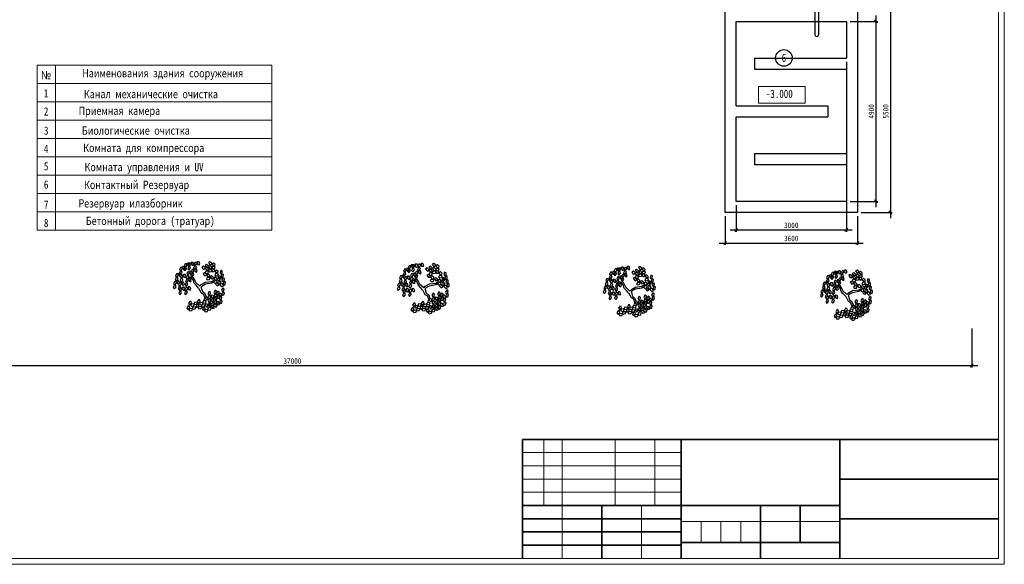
# Model space of a CAD drawing. Header units: millimetres. Extents: x 2842173 to 10151342, y -218675 to 375325.
# Tile 61 of 105: x 2856480 to 2883290, y 184450 to 199283. Entities that reach past the tile are written whole.
import ezdxf

# ---------------------------------------------------------------- set-up
doc = ezdxf.new("R2010")
doc.units = ezdxf.units.MM
doc.layers.get('Defpoints').update_dxf_attribs({"color": 255})
doc.layers.add('zelen', color=69, linetype='Continuous')
for name, color, linetype, lineweight in [('尺寸线层', 3, 'Continuous', 18), ('粗实线层', 7, 'Continuous', 35), ('细实线层', 7, 'Continuous', 18), ('金属管件', 2, 'Continuous', 18)]:
    doc.layers.add(name, color=color, linetype=linetype, lineweight=lineweight)
doc.styles.add('宋体', font='txt', dxfattribs={"width": 0.8})
doc.dimstyles.new('新', dxfattribs={"dimtxt": 150, "dimasz": 80, "dimexe": 50, "dimexo": 100, "dimgap": 50, "dimtad": 1, "dimdec": 0, "dimtxsty": '宋体', "dimblk": 'OBLIQUE', "dimcen": 2.5, "dimdle": 160, "dimclrd": 3, "dimadec": 0, "dimazin": 0, "dimtfac": 1, "dimtdec": 0, "dimtmove": 1, "dimatfit": 3, "dimfxl": 1, "dimtolj": 1, "dimarcsym": 0})

# ---------------------------------------------------------------- blocks, each defined once
blk = doc.blocks.new('_Oblique')
at = {"color": 0, "linetype": 'ByBlock', "lineweight": -2}
blk.add_line((-0.5, -0.5), (0.5, 0.5), dxfattribs=at)
blk = doc.blocks.new('*D130')
at = {"layer": 'Defpoints', "color": 0, "transparency": 16777216}
for p in [(2875689, 194035), (2879289, 194035), (2879289, 193200)]:
    blk.add_point(p, dxfattribs=at)
at = {"layer": '金属管件', "color": 0, "linetype": 'Continuous', "lineweight": -2, "transparency": 16777216}
for p, q in [((2875689, 193935), (2875689, 193150)), ((2879289, 193935), (2879289, 193150))]:
    blk.add_line(p, q, dxfattribs=at)
at = {"layer": '金属管件', "color": 3, "linetype": 'Continuous', "lineweight": -2, "transparency": 16777216}
blk.add_line((2875529, 193200), (2879449, 193200), dxfattribs=at)
at = {"layer": '金属管件', "color": 3, "lineweight": -2, "transparency": 16777216, "xscale": 80, "yscale": 80, "zscale": 80, "rotation": 180}
blk.add_blockref('_Oblique', (2875689, 193200), dxfattribs=at)
at = {"layer": '金属管件', "color": 3, "lineweight": -2, "transparency": 16777216, "xscale": 80, "yscale": 80, "zscale": 80}
blk.add_blockref('_Oblique', (2879289, 193200), dxfattribs=at)
at = {"layer": '金属管件', "color": 0, "transparency": 16777216, "insert": (2877489, 193325), "char_height": 150, "attachment_point": 5, "style": '宋体'}
blk.add_mtext('\\A1;3600', dxfattribs=at)
blk = doc.blocks.new('*D131')
at = {"layer": 'Defpoints', "color": 0, "transparency": 16777216}
for p in [(2878989, 198235), (2875989, 194335), (2878989, 193557)]:
    blk.add_point(p, dxfattribs=at)
at = {"layer": '金属管件', "color": 0, "linetype": 'Continuous', "lineweight": -2, "transparency": 16777216}
for p, q in [((2878989, 198135), (2878989, 193507)), ((2875989, 194235), (2875989, 193507))]:
    blk.add_line(p, q, dxfattribs=at)
at = {"layer": '金属管件', "color": 3, "linetype": 'Continuous', "lineweight": -2, "transparency": 16777216}
blk.add_line((2875829, 193557), (2879149, 193557), dxfattribs=at)
at = {"layer": '金属管件', "color": 3, "lineweight": -2, "transparency": 16777216, "xscale": 80, "yscale": 80, "zscale": 80, "rotation": 180}
blk.add_blockref('_Oblique', (2875989, 193557), dxfattribs=at)
at = {"layer": '金属管件', "color": 3, "lineweight": -2, "transparency": 16777216, "xscale": 80, "yscale": 80, "zscale": 80}
blk.add_blockref('_Oblique', (2878989, 193557), dxfattribs=at)
at = {"layer": '金属管件', "color": 0, "transparency": 16777216, "insert": (2877489, 193682), "char_height": 150, "attachment_point": 5, "style": '宋体'}
blk.add_mtext('\\A1;3000', dxfattribs=at)
blk = doc.blocks.new('*D132')
at = {"layer": 'Defpoints', "color": 0, "transparency": 16777216}
for p in [(2879289, 199535), (2879289, 194035), (2880187, 194035)]:
    blk.add_point(p, dxfattribs=at)
at = {"layer": '金属管件', "color": 0, "linetype": 'Continuous', "lineweight": -2, "transparency": 16777216}
for p, q in [((2879389, 199535), (2880237, 199535)), ((2879389, 194035), (2880237, 194035))]:
    blk.add_line(p, q, dxfattribs=at)
at = {"layer": '金属管件', "color": 3, "linetype": 'Continuous', "lineweight": -2, "transparency": 16777216}
blk.add_line((2880187, 199695), (2880187, 193875), dxfattribs=at)
at = {"layer": '金属管件', "color": 3, "lineweight": -2, "transparency": 16777216, "xscale": 80, "yscale": 80, "zscale": 80}
for p, rotation in [((2880187, 199535), 90), ((2880187, 194035), 270)]:
    blk.add_blockref('_Oblique', p, dxfattribs=dict(at, rotation=rotation))
at = {"layer": '金属管件', "color": 0, "transparency": 16777216, "insert": (2880062, 196785), "char_height": 150, "attachment_point": 5, "rotation": 90, "style": '宋体'}
blk.add_mtext('\\A1;5500', dxfattribs=at)
blk = doc.blocks.new('*D133')
at = {"layer": 'Defpoints', "color": 0, "transparency": 16777216}
for p in [(2878989, 199235), (2878989, 194335), (2879796, 194335)]:
    blk.add_point(p, dxfattribs=at)
at = {"layer": '金属管件', "color": 0, "linetype": 'Continuous', "lineweight": -2, "transparency": 16777216}
for p, q in [((2879089, 199235), (2879846, 199235)), ((2879089, 194335), (2879846, 194335))]:
    blk.add_line(p, q, dxfattribs=at)
at = {"layer": '金属管件', "color": 3, "linetype": 'Continuous', "lineweight": -2, "transparency": 16777216}
blk.add_line((2879796, 199395), (2879796, 194175), dxfattribs=at)
at = {"layer": '金属管件', "color": 3, "lineweight": -2, "transparency": 16777216, "xscale": 80, "yscale": 80, "zscale": 80}
for p, rotation in [((2879796, 199235), 90), ((2879796, 194335), 270)]:
    blk.add_blockref('_Oblique', p, dxfattribs=dict(at, rotation=rotation))
at = {"layer": '金属管件', "color": 0, "transparency": 16777216, "insert": (2879671, 196785), "char_height": 150, "attachment_point": 5, "rotation": 90, "style": '宋体'}
blk.add_mtext('\\A1;4900', dxfattribs=at)
blk = doc.blocks.new('z_98')
at = {"color": 92, "linetype": 'Continuous'}
for p, q in [((-283, 404), (-250, 431)), ((-280, 380), (-283, 404)), ((-251, 376), (-280, 380)), ((-221, 417), (-251, 376)), ((-250, 431), (-221, 417)), ((-222, 354), (-189, 381)), ((-219, 429), (-187, 456)), ((-216, 405), (-219, 429)), ((-187, 401), (-216, 405)), ((-189, 381), (-160, 366)), ((-160, 366), (-189, 326)), ((-187, 456), (-157, 442)), ((-157, 442), (-187, 401)), ((-158, 378), (-125, 405)), ((-155, 354), (-158, 378)), ((-96, 391), (-126, 350)), ((-125, 405), (-96, 391)), ((-95, 346), (-62, 373)), ((-62, 373), (-33, 358)), ((-1, 417), (16, 456)), ((14, 397), (-1, 417)), ((42, 407), (14, 397)), ((16, 456), (48, 457)), ((48, 457), (42, 407)), ((56, 418), (67, 445)), ((88, 379), (56, 418)), ((63, 350), (75, 377)), ((67, 445), (92, 442)), ((75, 377), (99, 374)), ((109, 404), (88, 379)), ((92, 442), (109, 404)), ((99, 374), (117, 336)), ((110, 404), (126, 444)), ((125, 384), (110, 404)), ((152, 395), (125, 384)), ((126, 444), (159, 445)), ((159, 445), (152, 395)), ((166, 406), (178, 433)), ((198, 367), (166, 406)), ((178, 433), (202, 430)), ((183, 389), (199, 428)), ((197, 369), (183, 389)), ((225, 380), (197, 369)), ((220, 391), (198, 367)), ((199, 428), (232, 430)), ((202, 430), (220, 391)), ((232, 430), (225, 380)), ((239, 390), (251, 418)), ((271, 351), (239, 390)), ((251, 418), (275, 415)), ((293, 376), (271, 351)), ((275, 415), (293, 376)), ((-436, 216), (-407, 231)), ((-435, 173), (-436, 216)), ((-417, 282), (-388, 296)), ((-416, 239), (-417, 282)), ((-394, 227), (-416, 239)), ((-407, 231), (-393, 182)), ((-400, 143), (-375, 187)), ((-374, 248), (-394, 227)), ((-388, 296), (-374, 248)), ((-375, 187), (-346, 186)), ((-346, 186), (-340, 162)), ((-343, 227), (-293, 234)), ((-334, 196), (-343, 227)), ((-340, 273), (-307, 300)), ((-336, 249), (-340, 273)), ((-307, 245), (-336, 249)), ((-292, 191), (-334, 196)), ((-307, 300), (-278, 286)), ((-278, 286), (-307, 245)), ((-293, 234), (-276, 210)), ((-276, 210), (-292, 191)), ((-287, 359), (-237, 365)), ((-277, 327), (-287, 359)), ((-235, 322), (-277, 327)), ((-276, 298), (-243, 325)), ((-273, 273), (-276, 298)), ((-243, 270), (-273, 273)), ((-255, 164), (-222, 191)), ((-243, 325), (-214, 310)), ((-214, 310), (-243, 270)), ((-237, 365), (-219, 341)), ((-219, 341), (-235, 322)), ((-225, 308), (-175, 314)), ((-216, 277), (-225, 308)), ((-219, 329), (-222, 354)), ((-222, 191), (-193, 177)), ((-189, 326), (-219, 329)), ((-174, 271), (-216, 277)), ((-184, 200), (-152, 227)), ((-181, 176), (-184, 200)), ((-175, 314), (-158, 290)), ((-158, 290), (-174, 271)), ((-162, 275), (-112, 282)), ((-152, 244), (-162, 275)), ((-158, 321), (-126, 348)), ((-155, 297), (-158, 321)), ((-126, 350), (-155, 354)), ((-126, 293), (-155, 297)), ((-110, 239), (-152, 244)), ((-152, 227), (-122, 213)), ((-122, 213), (-152, 172)), ((-126, 348), (-96, 334)), ((-96, 334), (-126, 293)), ((-121, 225), (-88, 252)), ((-117, 200), (-121, 225)), ((-88, 196), (-117, 200)), ((-112, 282), (-95, 258)), ((-95, 258), (-110, 239)), ((-91, 321), (-95, 346)), ((-62, 317), (-91, 321)), ((-88, 252), (-59, 237)), ((-59, 237), (-88, 196)), ((-33, 358), (-62, 317)), ((49, 283), (65, 323)), ((63, 263), (49, 283)), ((95, 311), (63, 350)), ((91, 274), (63, 263)), ((65, 323), (98, 324)), ((98, 324), (91, 274)), ((117, 336), (95, 311)), ((105, 285), (116, 312)), ((137, 246), (105, 285)), ((113, 217), (124, 244)), ((145, 178), (113, 217)), ((116, 312), (141, 309)), ((124, 244), (148, 241)), ((136, 238), (152, 277)), ((150, 218), (136, 238)), ((159, 270), (137, 246)), ((141, 309), (159, 270)), ((166, 202), (145, 178)), ((148, 241), (166, 202)), ((178, 228), (150, 218)), ((152, 277), (185, 278)), ((174, 338), (185, 365)), ((206, 299), (174, 338)), ((185, 278), (178, 228)), ((185, 365), (210, 362)), ((192, 239), (204, 266)), ((224, 200), (192, 239)), ((200, 171), (211, 199)), ((204, 266), (228, 263)), ((227, 323), (206, 299)), ((210, 362), (227, 323)), ((211, 199), (235, 195)), ((246, 225), (224, 200)), ((228, 263), (246, 225)), ((235, 195), (253, 157)), ((247, 323), (258, 350)), ((279, 284), (247, 323)), ((256, 180), (272, 219)), ((258, 350), (283, 347)), ((268, 325), (285, 364)), ((283, 305), (268, 325)), ((272, 219), (305, 220)), ((300, 308), (279, 284)), ((283, 347), (300, 308)), ((310, 316), (283, 305)), ((285, 364), (317, 366)), ((305, 220), (298, 170)), ((317, 366), (310, 316)), ((312, 181), (324, 208)), ((324, 208), (348, 205)), ((325, 326), (336, 354)), ((357, 287), (325, 326)), ((332, 258), (343, 286)), ((364, 219), (332, 258)), ((336, 354), (360, 351)), ((341, 203), (357, 242)), ((356, 183), (341, 203)), ((343, 286), (368, 283)), ((348, 205), (366, 167)), ((383, 193), (356, 183)), ((378, 312), (357, 287)), ((357, 242), (390, 243)), ((360, 351), (378, 312)), ((385, 244), (364, 219)), ((368, 283), (385, 244)), ((390, 243), (383, 193)), ((398, 204), (409, 231)), ((430, 165), (398, 204)), ((409, 231), (433, 228)), ((451, 189), (430, 165)), ((433, 228), (451, 189)), ((-474, 77), (-445, 92)), ((-472, 35), (-474, 77)), ((-451, 23), (-472, 35)), ((-455, 143), (-426, 157)), ((-453, 100), (-455, 143)), ((-432, 88), (-453, 100)), ((-430, 44), (-451, 23)), ((-445, 92), (-430, 44)), ((-438, 4), (-413, 48)), ((-408, -7), (-438, 4)), ((-413, 161), (-435, 173)), ((-411, 109), (-432, 88)), ((-426, 157), (-411, 109)), ((-393, 182), (-413, 161)), ((-413, 48), (-383, 47)), ((-378, 23), (-408, -7)), ((-370, 132), (-400, 143)), ((-389, 90), (-360, 104)), ((-388, 47), (-389, 90)), ((-366, 35), (-388, 47)), ((-383, 47), (-378, 23)), ((-370, 155), (-341, 170)), ((-340, 162), (-370, 132)), ((-369, 113), (-370, 155)), ((-347, 101), (-369, 113)), ((-345, 56), (-366, 35)), ((-360, 104), (-345, 56)), ((-353, 17), (-328, 61)), ((-323, 6), (-353, 17)), ((-327, 122), (-347, 101)), ((-341, 170), (-327, 122)), ((-328, 61), (-299, 60)), ((-293, 36), (-323, 6)), ((-322, 94), (-272, 100)), ((-312, 63), (-322, 94)), ((-319, 140), (-286, 166)), ((-315, 115), (-319, 140)), ((-286, 111), (-315, 115)), ((-270, 57), (-312, 63)), ((-299, 60), (-293, 36)), ((-286, 166), (-256, 152)), ((-256, 152), (-286, 111)), ((-272, 100), (-255, 76)), ((-255, 76), (-270, 57)), ((-251, 140), (-255, 164)), ((-222, 136), (-251, 140)), ((-193, 177), (-222, 136)), ((-188, 154), (-138, 161)), ((-178, 123), (-188, 154)), ((-152, 172), (-181, 176)), ((-136, 118), (-178, 123)), ((-138, 161), (-121, 137)), ((-121, 137), (-136, 118)), ((160, 102), (176, 141)), ((174, 82), (160, 102)), ((202, 92), (174, 82)), ((176, 141), (208, 142)), ((232, 132), (200, 171)), ((208, 142), (202, 92)), ((216, 103), (227, 130)), ((248, 64), (216, 103)), ((223, 35), (235, 62)), ((255, -4), (223, 35)), ((227, 130), (252, 127)), ((253, 157), (232, 132)), ((235, 62), (259, 59)), ((269, 89), (248, 64)), ((252, 127), (269, 89)), ((277, 21), (255, -4)), ((270, 160), (256, 180)), ((259, 59), (277, 21)), ((298, 170), (270, 160)), ((289, 39), (305, 78)), ((303, 19), (289, 39)), ((331, 29), (303, 19)), ((305, 78), (338, 79)), ((344, 142), (312, 181)), ((320, 113), (331, 141)), ((352, 74), (320, 113)), ((331, 141), (355, 137)), ((338, 79), (331, 29)), ((366, 167), (344, 142)), ((345, 40), (357, 67)), ((377, 1), (345, 40)), ((373, 99), (352, 74)), ((355, 137), (373, 99)), ((357, 67), (381, 64)), ((399, 26), (377, 1)), ((378, 59), (395, 98)), ((393, 39), (378, 59)), ((381, 64), (399, 26)), ((420, 49), (393, 39)), ((395, 98), (427, 99)), ((405, 136), (416, 163)), ((437, 97), (405, 136)), ((416, 163), (441, 160)), ((427, 99), (420, 49)), ((435, 60), (446, 87)), ((467, 21), (435, 60)), ((458, 121), (437, 97)), ((441, 160), (458, 121)), ((442, -8), (453, 19)), ((446, 87), (470, 84)), ((453, 19), (478, 16)), ((488, 46), (467, 21)), ((470, 84), (488, 46)), ((478, 16), (495, -22)), ((-457, -121), (-432, -100)), ((-447, -162), (-457, -121)), ((-453, -53), (-428, -32)), ((-442, -94), (-453, -53)), ((-423, -169), (-447, -162)), ((-419, -101), (-442, -94)), ((-432, -100), (-407, -144)), ((-428, -32), (-403, -76)), ((-407, -144), (-423, -169)), ((-403, -76), (-419, -101)), ((-407, -184), (-392, -136)), ((-392, -136), (-363, -131)), ((-352, -153), (-375, -189)), ((-366, -181), (-340, -161)), ((-355, -222), (-366, -181)), ((-363, -131), (-352, -153)), ((-361, -113), (-336, -93)), ((-350, -154), (-361, -113)), ((-327, -162), (-350, -154)), ((-340, -161), (-316, -205)), ((-336, -93), (-311, -137)), ((-311, -137), (-327, -162)), ((-311, -159), (-286, -138)), ((-301, -200), (-311, -159)), ((-307, -91), (-282, -70)), ((-296, -132), (-307, -91)), ((-273, -139), (-296, -132)), ((-286, -138), (-262, -182)), ((-282, -70), (-257, -114)), ((-262, -182), (-277, -207)), ((-257, -114), (-273, -139)), ((-261, -222), (-246, -174)), ((-246, -174), (-217, -169)), ((-217, -169), (-206, -191)), ((-203, -184), (-178, -163)), ((-199, -116), (-173, -95)), ((-188, -157), (-199, -116)), ((-165, -164), (-188, -157)), ((-178, -163), (-153, -207)), ((-173, -95), (-149, -139)), ((-149, -139), (-165, -164)), ((169, -52), (185, -13)), ((183, -72), (169, -52)), ((211, -62), (183, -72)), ((185, -13), (218, -12)), ((218, -12), (211, -62)), ((225, -51), (237, -24)), ((257, -90), (225, -51)), ((233, -119), (244, -91)), ((265, -158), (233, -119)), ((237, -24), (261, -27)), ((244, -91), (268, -95)), ((279, -65), (257, -90)), ((261, -27), (279, -65)), ((286, -133), (265, -158)), ((268, -95), (286, -133)), ((277, -57), (293, -18)), ((292, -77), (277, -57)), ((319, -67), (292, -77)), ((293, -18), (326, -17)), ((326, -17), (319, -67)), ((334, -56), (345, -29)), ((366, -95), (334, -56)), ((341, -124), (352, -97)), ((373, -163), (341, -124)), ((345, -29), (369, -32)), ((352, -97), (377, -100)), ((353, -28), (364, -1)), ((385, -67), (353, -28)), ((364, -1), (388, -4)), ((387, -70), (366, -95)), ((369, -32), (387, -70)), ((394, -138), (373, -163)), ((377, -100), (394, -138)), ((406, -42), (385, -67)), ((388, -4), (406, -42)), ((474, -47), (442, -8)), ((495, -22), (474, -47)), ((-415, -275), (-390, -254)), ((-405, -316), (-415, -275)), ((-410, -207), (-385, -186)), ((-400, -248), (-410, -207)), ((-375, -189), (-407, -184)), ((-381, -323), (-405, -316)), ((-376, -255), (-400, -248)), ((-390, -254), (-365, -298)), ((-385, -186), (-361, -230)), ((-365, -298), (-381, -323)), ((-361, -230), (-376, -255)), ((-365, -338), (-349, -290)), ((-332, -343), (-365, -338)), ((-332, -230), (-355, -222)), ((-349, -290), (-320, -285)), ((-316, -205), (-332, -230)), ((-309, -307), (-332, -343)), ((-320, -285), (-309, -307)), ((-319, -343), (-293, -322)), ((-308, -384), (-319, -343)), ((-315, -245), (-300, -197)), ((-283, -249), (-315, -245)), ((-314, -275), (-289, -254)), ((-303, -316), (-314, -275)), ((-280, -323), (-303, -316)), ((-277, -207), (-301, -200)), ((-300, -197), (-271, -192)), ((-293, -322), (-269, -366)), ((-289, -254), (-264, -298)), ((-260, -214), (-283, -249)), ((-264, -298), (-280, -323)), ((-271, -192), (-260, -214)), ((-268, -406), (-253, -358)), ((-264, -313), (-239, -292)), ((-254, -354), (-264, -313)), ((-229, -227), (-261, -222)), ((-260, -244), (-235, -224)), ((-249, -285), (-260, -244)), ((-230, -361), (-254, -354)), ((-253, -358), (-224, -353)), ((-226, -293), (-249, -285)), ((-239, -292), (-215, -336)), ((-235, -224), (-210, -268)), ((-215, -336), (-230, -361)), ((-206, -191), (-229, -227)), ((-210, -268), (-226, -293)), ((-224, -353), (-213, -375)), ((-214, -376), (-199, -328)), ((-206, -318), (-180, -297)), ((-195, -359), (-206, -318)), ((-193, -225), (-203, -184)), ((-201, -249), (-176, -229)), ((-190, -290), (-201, -249)), ((-199, -328), (-170, -323)), ((-172, -366), (-195, -359)), ((-169, -232), (-193, -225)), ((-167, -298), (-190, -290)), ((-159, -345), (-182, -381)), ((-180, -297), (-156, -341)), ((-176, -229), (-151, -273)), ((-156, -341), (-172, -366)), ((-170, -323), (-159, -345)), ((-153, -207), (-169, -232)), ((-151, -273), (-167, -298)), ((-155, -381), (-140, -333)), ((-153, -248), (-137, -199)), ((-121, -252), (-153, -248)), ((-140, -333), (-111, -328)), ((-137, -199), (-108, -194)), ((-100, -350), (-123, -386)), ((-98, -216), (-121, -252)), ((-117, -274), (-66, -270)), ((-108, -306), (-117, -274)), ((-111, -328), (-100, -350)), ((-108, -194), (-98, -216)), ((-66, -313), (-108, -306)), ((-93, -352), (-43, -348)), ((-85, -384), (-93, -352)), ((-66, -270), (-50, -294)), ((-50, -294), (-66, -313)), ((-56, -306), (-6, -301)), ((-48, -337), (-56, -306)), ((-6, -344), (-48, -337)), ((-43, -348), (-27, -372)), ((-7, -284), (0, -255)), ((31, -317), (-7, -284)), ((-6, -301), (10, -326)), ((10, -326), (-6, -344)), ((0, -255), (25, -254)), ((17, -362), (23, -333)), ((54, -395), (17, -362)), ((23, -333), (48, -332)), ((25, -254), (48, -289)), ((48, -289), (31, -317)), ((46, -302), (96, -297)), ((54, -333), (46, -302)), ((48, -332), (72, -367)), ((96, -340), (54, -333)), ((96, -297), (112, -322)), ((112, -322), (96, -340)), ((106, -334), (156, -329)), ((115, -365), (106, -334)), ((156, -372), (115, -365)), ((155, -311), (162, -283)), ((193, -345), (155, -311)), ((156, -329), (173, -354)), ((173, -354), (156, -372)), ((162, -283), (187, -282)), ((187, -282), (210, -317)), ((210, -317), (193, -345)), ((-285, -391), (-308, -384)), ((-269, -366), (-285, -391)), ((-236, -411), (-268, -406)), ((-213, -375), (-236, -411)), ((-182, -381), (-214, -376)), ((-211, -408), (-161, -403)), ((-202, -439), (-211, -408)), ((-161, -446), (-202, -439)), ((-161, -403), (-144, -428)), ((-144, -428), (-161, -446)), ((-123, -386), (-155, -381)), ((-150, -440), (-100, -435)), ((-142, -471), (-150, -440)), ((-100, -478), (-142, -471)), ((-101, -417), (-94, -388)), ((-63, -451), (-101, -417)), ((-100, -435), (-84, -460)), ((-84, -460), (-100, -478)), ((-94, -388), (-70, -388)), ((-43, -391), (-85, -384)), ((-70, -388), (-46, -423)), ((-46, -423), (-63, -451)), ((-27, -372), (-43, -391)), ((-33, -384), (18, -379)), ((-24, -416), (-33, -384)), ((18, -423), (-24, -416)), ((18, -379), (34, -404)), ((34, -404), (18, -423)), ((72, -367), (54, -395)), ((76, -388), (126, -383)), ((85, -419), (76, -388)), ((127, -426), (85, -419)), ((126, -383), (143, -408)), ((143, -408), (127, -426)), ((137, -420), (187, -415)), ((145, -451), (137, -420)), ((187, -458), (145, -451)), ((186, -397), (193, -368)), ((224, -430), (186, -397)), ((187, -415), (203, -439)), ((203, -439), (187, -458)), ((193, -368), (218, -367)), ((218, -367), (241, -403)), ((241, -403), (224, -430))]:
    blk.add_line(p, q, dxfattribs=at)
at = {"color": 33, "linetype": 'Continuous'}
for p, q in [((-221, 63), (-266, 93)), ((-221, 91), (-264, 116)), ((-104, 76), (-221, 91)), ((-106, 43), (-221, 63)), ((-42, 10), (-106, 43)), ((-26, 33), (-104, 76)), ((-26, -28), (-42, 10)), ((0, 0), (-26, 33)), ((0, 0), (78, 71)), ((24, -33), (68, 18)), ((68, 18), (106, 58)), ((78, 71), (101, 126)), ((101, 126), (122, 159)), ((106, 58), (127, 118)), ((122, 159), (146, 174)), ((127, 118), (162, 161)), ((162, 161), (202, 174)), ((-87, -124), (-120, -204)), ((-61, -139), (-92, -217)), ((-47, -98), (-87, -124)), ((-21, -121), (-61, -139)), ((-26, -28), (-47, -98)), ((24, -33), (-21, -121)), ((-92, -217), (-73, -257))]:
    blk.add_line(p, q, dxfattribs=at)
blk = doc.blocks.new('*D127')
at = {"layer": 'Defpoints', "color": 0, "transparency": 16777216}
for p in [(2845406, 190974), (2882406, 190974), (2882406, 189860)]:
    blk.add_point(p, dxfattribs=at)
at = {"layer": '金属管件', "color": 0, "linetype": 'Continuous', "lineweight": -2, "transparency": 16777216}
for p, q in [((2845406, 190874), (2845406, 189810)), ((2882406, 190874), (2882406, 189810))]:
    blk.add_line(p, q, dxfattribs=at)
at = {"layer": '金属管件', "color": 3, "linetype": 'Continuous', "lineweight": -2, "transparency": 16777216}
blk.add_line((2845246, 189860), (2882566, 189860), dxfattribs=at)
at = {"layer": '金属管件', "color": 3, "lineweight": -2, "transparency": 16777216, "xscale": 80, "yscale": 80, "zscale": 80, "rotation": 180}
blk.add_blockref('_Oblique', (2845406, 189860), dxfattribs=at)
at = {"layer": '金属管件', "color": 3, "lineweight": -2, "transparency": 16777216, "xscale": 80, "yscale": 80, "zscale": 80}
blk.add_blockref('_Oblique', (2882406, 189860), dxfattribs=at)
at = {"layer": '金属管件', "color": 0, "transparency": 16777216, "insert": (2863906, 189985), "char_height": 150, "attachment_point": 5, "style": '宋体'}
blk.add_mtext('\\A1;37000', dxfattribs=at)

msp = doc.modelspace()

# ---------------------------------------------------------------- linework, layer by layer
for p, q in [((2875688.95, 194034.787), (2875688.95, 199534.787)), ((2879288.95, 199534.787), (2879288.95, 194034.787)), ((2875988.95, 199234.787), (2878988.95, 199234.787)), ((2875988.95, 196934.787), (2875988.95, 199234.787)), ((2878988.95, 199234.787), (2878988.95, 198234.787)), ((2876488.95, 198234.787), (2878988.95, 198234.787)), ((2876488.95, 198234.787), (2876488.95, 197934.787)), ((2876488.95, 197934.787), (2878988.95, 197934.787)), ((2878988.95, 197934.787), (2878988.95, 195634.787)), ((2875988.95, 196934.787), (2878488.95, 196934.787)), ((2878488.95, 196934.787), (2878488.95, 196634.787)), ((2875988.95, 194334.787), (2875988.95, 196634.787)), ((2875988.95, 196634.787), (2878488.95, 196634.787)), ((2876488.95, 195634.787), (2878988.95, 195634.787)), ((2876488.95, 195634.787), (2876488.95, 195334.787)), ((2876488.95, 195334.787), (2878988.95, 195334.787)), ((2878988.95, 195334.787), (2878988.95, 194334.787)), ((2878988.95, 194334.787), (2875988.95, 194334.787)), ((2879288.95, 194034.787), (2875688.95, 194034.787))]:
    msp.add_line(p, q)
at = {"layer": '尺寸线层', "color": 240, "lineweight": 30, "true_color": 0xed1f24}
msp.add_circle((2877289.769, 198241.698), 225.874, dxfattribs=at)
at = {"layer": '粗实线层'}
for p, q in [((2870174.895, 187851.952), (2870174.895, 184611.952)), ((2883134.895, 187851.952), (2870174.895, 187851.952)), ((2874494.895, 187851.952), (2874494.895, 184611.952)), ((2878814.895, 187851.952), (2878814.895, 184611.952)), ((2883134.895, 186771.952), (2878814.895, 186771.952)), ((2870174.895, 186051.952), (2878814.895, 186051.952)), ((2872334.895, 186051.952), (2872334.895, 184611.952)), ((2876654.895, 186051.952), (2876654.895, 184611.952)), ((2877734.895, 186051.952), (2877734.895, 185043.952)), ((2870174.895, 185691.952), (2874494.895, 185691.952)), ((2883134.895, 185691.952), (2878814.895, 185691.952)), ((2870174.895, 185331.952), (2874494.895, 185331.952)), ((2874494.895, 185043.952), (2878814.895, 185043.952)), ((2870174.895, 184971.952), (2874494.895, 184971.952))]:
    msp.add_line(p, q, dxfattribs=at)
at = {"layer": '细实线层'}
for p, q in [((2870750.895, 187851.952), (2870750.895, 186051.952)), ((2871254.895, 187851.952), (2871254.895, 184611.952)), ((2872694.895, 187851.952), (2872694.895, 186051.952)), ((2873774.895, 187851.952), (2873774.895, 186051.952)), ((2870174.895, 187491.952), (2874494.895, 187491.952)), ((2870174.895, 187131.952), (2874494.895, 187131.952)), ((2870174.895, 186771.952), (2874494.895, 186771.952)), ((2870174.895, 186411.952), (2874494.895, 186411.952)), ((2873414.895, 186051.952), (2873414.895, 184611.952)), ((2874494.895, 185619.952), (2878814.895, 185619.952)), ((2875034.895, 185619.952), (2875034.895, 185043.952)), ((2875574.895, 185619.952), (2875574.895, 185043.952)), ((2876114.895, 185619.952), (2876114.895, 185043.952))]:
    msp.add_line(p, q, dxfattribs=at)
at = {"layer": '金属管件', "color": 7}
for p, q in [((2883134.895, 209520.737), (2883134.895, 184611.952)), ((2856955.825, 198046.944), (2863345.617, 198046.944)), ((2856955.825, 198046.944), (2856955.825, 193546.944)), ((2857455.825, 198046.944), (2857455.825, 193546.944)), ((2863345.617, 198046.944), (2863345.617, 193546.944)), ((2856955.825, 197546.944), (2863345.617, 197546.944)), ((2856955.825, 197046.944), (2863345.617, 197046.944)), ((2856955.825, 196546.944), (2863345.617, 196546.944)), ((2856955.825, 196046.944), (2863345.617, 196046.944)), ((2856955.825, 195546.944), (2863345.617, 195546.944)), ((2856955.825, 195046.944), (2863345.617, 195046.944)), ((2856955.825, 194546.944), (2863345.617, 194546.944)), ((2856955.825, 194046.944), (2863345.617, 194046.944)), ((2856955.825, 194046.944), (2863345.617, 194046.944)), ((2856955.825, 193546.944), (2863345.617, 193546.944)), ((2856955.825, 193546.944), (2863345.617, 193546.944)), ((2842420.45, 184611.952), (2883134.895, 184611.952))]:
    msp.add_line(p, q, dxfattribs=at)
at = {"layer": '金属管件', "color": 143, "lineweight": 30, "true_color": 0x7aafdf}
for p, q in [((2878135.205, 202765.805), (2878135.205, 198873.955)), ((2878235.205, 202766.166), (2878235.205, 198873.844))]:
    msp.add_line(p, q, dxfattribs=at)
at = {"layer": '金属管件', "color": 7}
msp.add_lwpolyline([(2842172.568, 215928.398), (2883290.198, 215928.398), (2883290.198, 184449.606), (2842172.568, 184449.606)], close=True, dxfattribs=at)
at = {"layer": '金属管件'}
msp.add_lwpolyline([(2876595.041, 197464.803), (2877868.304, 197464.803), (2877868.304, 197006.594), (2876595.041, 197006.594)], close=True, dxfattribs=at)
at = {"layer": '金属管件', "color": 143, "lineweight": 30, "true_color": 0x7aafdf}
msp.add_arc((2878185.205, 198873.844), 50, 179.8733347, 0, dxfattribs=at)

# ---------------------------------------------------------------- block references
at = {"layer": 'zelen', "xscale": -1.463944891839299, "yscale": 1.463944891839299, "zscale": 1.463944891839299}
for p in [(2861386.377, 192023.253), (2867483.282, 191975.474), (2873096.476, 191890.216), (2879005.769, 191794.209)]:
    msp.add_blockref('z_98', p, dxfattribs=at)

# ---------------------------------------------------------------- texts
at = {"layer": '尺寸线层', "color": 240, "lineweight": 30, "true_color": 0xed1f24, "char_height": 225, "attachment_point": 5, "style": '宋体'}
for s, insert in [('6', (2877289.769, 198242.135)), ('{\\fArial|b0|i0|c204|p34;№}', (2857198.046, 197773.801)), ('1', (2857198.046, 197277.267)), ('-3.000', (2877163.051, 197263.136)), ('2', (2857198.046, 196784.974)), ('{\\f宋体|b0|i0|c134|p2;3}', (2857201.116, 196260.503)), ('4', (2857199.959, 195766.242)), ('5', (2857199.959, 195288.73)), ('6', (2857199.959, 194790.752)), ('7', (2857199.959, 194244.576)), ('8', (2857199.959, 193743.325))]:
    msp.add_mtext(s, dxfattribs=dict(at, insert=insert))
at = {"layer": '尺寸线层', "color": 240, "lineweight": 30, "true_color": 0xed1f24, "char_height": 225, "width": 5076.11244, "attachment_point": 5, "style": '宋体'}
for s, insert in [('Наименования здания сооружения', (2860374.42, 197790.101)), ('Канал механические очистка', (2860052.758, 197254.392)), ('Приемная камера', (2859194.574, 196766.701)), ('Биологические очистка{\\f宋体|b0|i0|c134|p2; }', (2859642.002, 196260.618)), ('Комната для компрессора', (2859856.577, 195756.649)), ('{\\f宋体|b0|i0|c134|p2;Комната управления и UV}', (2859865.657, 195232.89)), ('Контактный {\\f宋体|b0|i0|c134|p2;Резервуар}', (2859662.852, 194749.949)), ('{\\f宋体|b0|i0|c134|p2;Резервуар }илазборник', (2859499.816, 194244.576)), ('Бетонный дорога (тратуар)', (2860034.927, 193768.388))]:
    msp.add_mtext(s, dxfattribs=dict(at, insert=insert))

# ---------------------------------------------------------------- dimensions: what is measured, and where the dimension line sits
at = {"layer": '金属管件', "color": 3}
for base, p1, p2, picture, middle in [((2880186.904, 194034.787), (2879288.95, 199534.787), (2879288.95, 194034.787), '*D132', (2880061.904, 196784.787)), ((2879795.823, 194334.787), (2878988.95, 199234.787), (2878988.95, 194334.787), '*D133', (2879670.823, 196784.787))]:
    dim = msp.add_linear_dim(base=base, p1=p1, p2=p2, angle=90, dimstyle='新', dxfattribs=at)
    dim.commit()
    dim.dimension.update_dxf_attribs({"geometry": picture, "text_midpoint": middle})
for base, p1, p2, picture, middle in [((2878988.95, 193556.754), (2875988.95, 194334.787), (2878988.95, 198234.787), '*D131', (2877488.95, 193681.754)), ((2879288.95, 193199.975), (2875688.95, 194034.787), (2879288.95, 194034.787), '*D130', (2877488.95, 193324.975))]:
    dim = msp.add_linear_dim(base=base, p1=p1, p2=p2, dimstyle='新', dxfattribs=at)
    dim.commit()
    dim.dimension.update_dxf_attribs({"geometry": picture, "text_midpoint": middle})
at = {"layer": '金属管件'}
dim = msp.add_linear_dim(base=(2882406.039, 189860.015), p1=(2845406.039, 190974.456), p2=(2882406.039, 190974.456), dimstyle='新', dxfattribs=at)
dim.commit()
dim.dimension.update_dxf_attribs({"geometry": '*D127', "text_midpoint": (2863906.039, 189985.015)})

doc.saveas('drawing.dxf')
